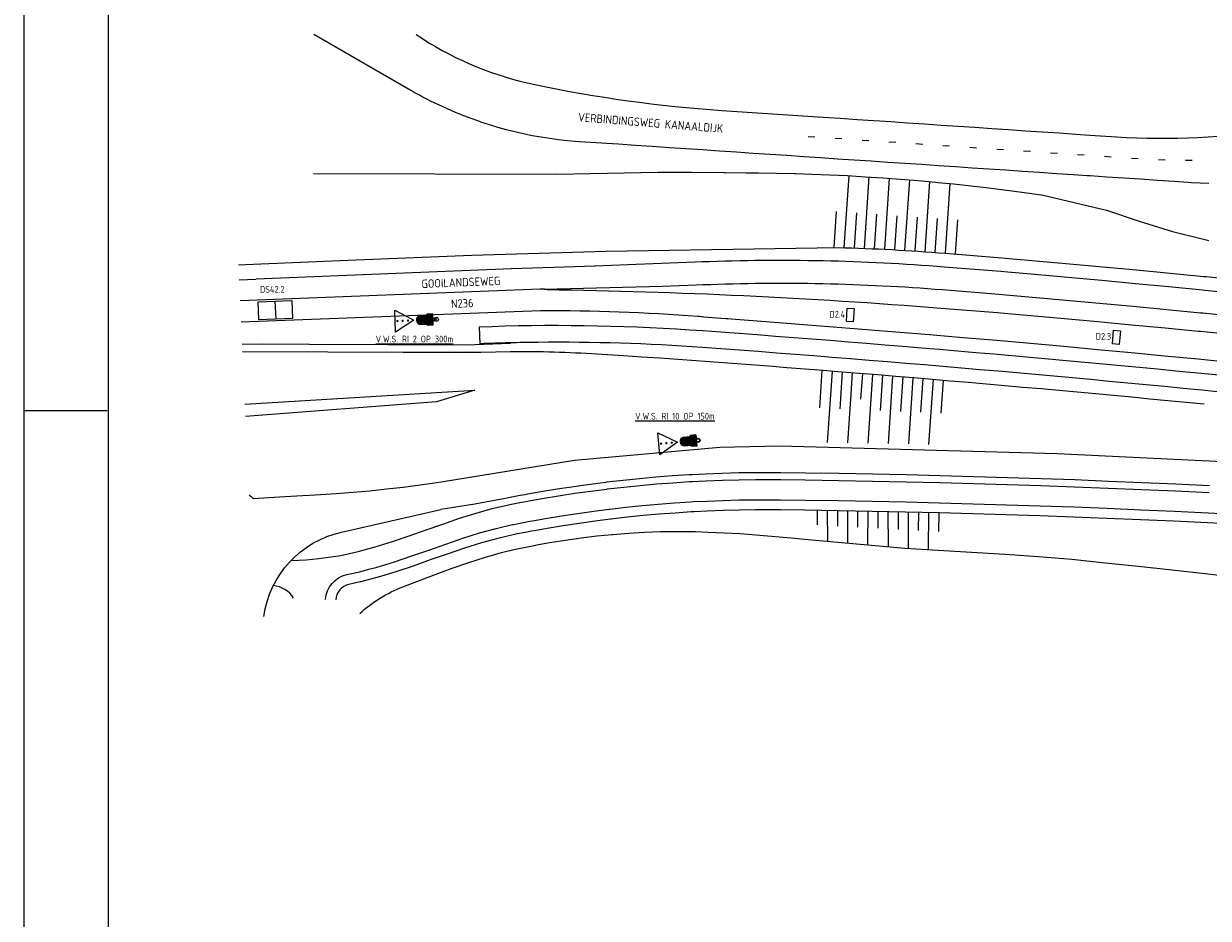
# Model space of a CAD drawing. Extents: x 272479 to 273074, y 965943 to 966363.
# Tile 6 of 29: x 272479 to 272655, y 966162 to 966295. Entities that reach past the tile are written whole.
import ezdxf
from ezdxf.enums import TextEntityAlignment as Align

# ---------------------------------------------------------------- set-up
doc = ezdxf.new("R2010")
doc.units = 0
doc.header["$LTSCALE"] = 0.25
doc.header["$MEASUREMENT"] = 0
doc.layers.get('0').update_dxf_attribs({"linetype": 'CONTINUOUS'})
for name, color, linetype in [('01-CALQUE', 1, 'CONTINUOUS'), ('INST-T-CODE', 1, 'CONTINUOUS'), ('INSTALLATIE', 2, 'CONTINUOUS'), ('LUS-T-CODE', 1, 'CONTINUOUS'), ('LUSSEN', 7, 'CONTINUOUS'), ('MARKERING', 9, 'CONTINUOUS'), ('ONDERGROND', 7, 'CONTINUOUS'), ('TXT-025', 7, 'CONTINUOUS')]:
    doc.layers.add(name, color=color, linetype=linetype)
doc.styles.add('I020-1', font='ISO', dxfattribs={"height": 2})
doc.styles.add('I025-1', font='ISO', dxfattribs={"height": 2.5})
doc.styles.add('ISO', font='isocp.shx')

# ---------------------------------------------------------------- blocks, each defined once
blk = doc.blocks.new('NB_KAA0')
at = {"color": 1}
blk.add_line((0, 589), (24.75, 589), dxfattribs=at)
blk.add_lwpolyline([(1189, 0), (1189, 841), (0, 841), (0, 0)], close=True, dxfattribs=at)
at = {"color": 5}
blk.add_lwpolyline([(1179, 10), (1179, 831), (25, 831), (25, 10)], close=True, dxfattribs=at)
at = {"color": 1, "style": 'ISO', "width": 0.8}
blk.add_attdef('PLOTDATUM', (23, 10), '', height=2, rotation=90, dxfattribs=at)
blk.add_attdef('FILENAAM', text='', height=2, dxfattribs=at).set_placement((1179, 7), align=Align.RIGHT)
blk = doc.blocks.new('V_1X2')
blk.add_lwpolyline([(-1, 0), (1, 0), (1, -1), (-1, -1), (-1, 0)])
at = {"layer": 'LUS-T-CODE', "style": 'I020-1'}
blk.add_attdef('LUS', text='', height=1, rotation=270, dxfattribs=at).set_placement((0.02, -2.42), align=Align.MIDDLE)
blk = doc.blocks.new('V_MAST')
blk.add_circle((0, 0), 0.3)
blk = doc.blocks.new('*X17')
at = {"color": 0}
for p, q in [((770.68, 310.16), (774.76, 310.16)), ((770.68, 310), (774.76, 310)), ((770.68, 309.84), (774.76, 309.84)), ((770.68, 309.69), (774.76, 309.69)), ((770.68, 309.53), (774.76, 309.53)), ((770.68, 309.38), (774.76, 309.38)), ((770.68, 309.22), (779.96, 309.22)), ((770.68, 309.06), (780.7, 309.06)), ((770.68, 308.91), (781.07, 308.91)), ((770.68, 308.75), (781.35, 308.75)), ((770.68, 308.59), (781.58, 308.59)), ((770.68, 308.44), (781.77, 308.44)), ((770.68, 308.28), (781.94, 308.28)), ((770.68, 308.12), (782.08, 308.12)), ((770.68, 307.97), (782.2, 307.97)), ((770.68, 307.81), (782.31, 307.81)), ((770.68, 307.66), (782.41, 307.66)), ((770.68, 307.5), (782.5, 307.5)), ((770.68, 307.34), (782.57, 307.34)), ((770.68, 307.19), (782.63, 307.19)), ((770.68, 307.03), (782.69, 307.03)), ((770.68, 306.88), (782.73, 306.88)), ((770.68, 306.72), (782.77, 306.72)), ((770.68, 306.56), (782.8, 306.56)), ((770.68, 306.41), (782.82, 306.41)), ((770.68, 306.25), (782.83, 306.25)), ((770.68, 306.09), (782.84, 306.09)), ((770.68, 305.94), (782.84, 305.94)), ((770.68, 305.78), (782.83, 305.78)), ((770.68, 305.62), (782.81, 305.62)), ((770.68, 305.47), (782.78, 305.47)), ((770.68, 305.31), (782.75, 305.31)), ((770.68, 305.16), (782.7, 305.16)), ((770.68, 305), (782.65, 305)), ((770.68, 304.84), (782.59, 304.84)), ((770.68, 304.69), (782.52, 304.69)), ((770.68, 304.53), (782.44, 304.53)), ((770.68, 304.38), (782.35, 304.38)), ((770.68, 304.22), (782.24, 304.22)), ((770.68, 304.06), (782.12, 304.06)), ((770.68, 303.91), (781.98, 303.91)), ((770.68, 303.75), (781.83, 303.75)), ((770.68, 303.59), (781.64, 303.59)), ((770.68, 303.44), (781.43, 303.44)), ((770.68, 303.28), (781.17, 303.28)), ((770.68, 303.12), (780.83, 303.12)), ((770.68, 302.97), (780.29, 302.97)), ((770.68, 302.81), (774.76, 302.81)), ((770.68, 302.66), (774.76, 302.66)), ((770.68, 302.5), (774.76, 302.5)), ((770.68, 302.34), (774.76, 302.34)), ((770.68, 302.19), (774.76, 302.19)), ((770.68, 302.03), (774.76, 302.03))]:
    blk.add_line(p, q, dxfattribs=at)
blk = doc.blocks.new('V_VWS')
for p, q in [((0.25, -0.83), (0.25, 0.83)), ((0.25, 0.83), (1.07, 0.83)), ((0.25, 0), (0.25, 0)), ((1.07, 0.83), (1.07, -0.83)), ((2.05, 0.63), (1.07, 0.63)), ((3.04, 0), (5.82, 1.62)), ((5.82, 1.62), (5.82, -1.62)), ((0.25, -0.83), (1.07, -0.83)), ((2.05, -0.63), (1.07, -0.63)), ((5.82, -1.62), (3.04, 0))]:
    blk.add_line(p, q)
at = {"const_width": 0.17}
for points in [[(3.83, 0, 1), (4, 0, 1)], [(4.63, 0, 1), (4.8, 0, 1)], [(5.41, 0, 1), (5.58, 0, 1)]]:
    blk.add_lwpolyline(points, format="xyb", close=True, dxfattribs=at)
blk.add_circle((0, 0), 0.249)
blk.add_arc((2.05, 0), 0.632, 270, 90)
at = {"xscale": 0.2, "yscale": 0.2, "zscale": 0.2}
blk.add_blockref('*X17', (-153.89, -61.21), dxfattribs=at)
at = {"layer": 'INST-T-CODE', "style": 'I020-1'}
blk.add_attdef('INST', text='', height=1, dxfattribs=at).set_placement((2.84, 2.29), align=Align.MIDDLE)

msp = doc.modelspace()

# ---------------------------------------------------------------- linework, layer by layer
at = {"layer": 'LUSSEN'}
msp.add_lwpolyline([(272518.86, 966253.7), (272518.96, 966251), (272513.96, 966250.81), (272513.86, 966253.51)], close=True, dxfattribs=at)
msp.add_lwpolyline([(272516.36, 966253.6), (272516.46, 966250.9)], dxfattribs=at)
at = {"layer": 'MARKERING'}
for p, q in [((272595.34, 966277.99), (272596.34, 966277.92)), ((272599.33, 966277.72), (272600.33, 966277.66)), ((272603.33, 966277.46), (272604.32, 966277.39)), ((272607.32, 966277.19), (272608.31, 966277.12)), ((272611.31, 966276.92), (272612.31, 966276.85)), ((272615.3, 966276.65), (272616.3, 966276.59)), ((272619.29, 966276.39), (272620.29, 966276.32)), ((272623.28, 966276.12), (272624.28, 966276.05)), ((272627.27, 966275.85), (272628.27, 966275.79)), ((272631.26, 966275.58), (272632.26, 966275.52)), ((272635.25, 966275.32), (272636.25, 966275.25)), ((272639.24, 966275.05), (272640.24, 966274.98)), ((272643.24, 966274.78), (272644.23, 966274.72)), ((272647.23, 966274.55), (272648.23, 966274.51)), ((272651.23, 966274.46), (272652.23, 966274.46))]:
    msp.add_line(p, q, dxfattribs=at)
for points in [[(272556.26, 966255.36), (272556.26, 966255.36), (272556.26, 966255.36), (272556.26, 966255.36), (272556.26, 966255.36), (272556.26, 966255.36), (272573.74, 966255.81), (272578.74, 966256), (272579.75, 966256.04, -0.029594), (272615.24, 966255.3), (272623.6, 966254.64), (272624.64, 966254.55), (272628.57, 966254.2), (272633.55, 966253.75), (272638.52, 966253.29), (272643.5, 966252.83), (272648.48, 966252.36), (272653.45, 966251.88), (272653.79, 966251.84), (272658.43, 966251.39)], [(272556.26, 966255.36, 0.000516), (272555.63, 966255.36), (272511.21, 966253.65)], [(272556.61, 966255.32), (272556.29, 966255.36), (272556.61, 966255.32), (272556.61, 966255.32), (272556.61, 966255.32, -0.016045), (272615.02, 966252.57), (272623.37, 966251.91), (272624.4, 966251.82), (272628.33, 966251.47), (272633.3, 966251.02), (272638.27, 966250.57), (272643.24, 966250.1), (272648.22, 966249.63), (272653.19, 966249.15), (272653.52, 966249.12), (272658.16, 966248.66)]]:
    msp.add_lwpolyline(points, format="xyb", dxfattribs=at)
at = {"layer": 'ONDERGROND'}
msp.add_line((272513.56, 966256.9), (272551.4, 966258.41), dxfattribs=at)
for points in [[(272546.81, 966280.16), (272545.58, 966280.59), (272544.34, 966281.05), (272543.12, 966281.54), (272541.91, 966282.06), (272540.71, 966282.6), (272539.52, 966283.18), (272538.76, 966283.56, -0.011544), (272536.4, 966284.85), (272522.11, 966293.07)], [(272537.26, 966293.07), (272538.19, 966292.47, 0.090592), (272554.83, 966285.67, 0.035036), (272582.56, 966281.85), (272597.59, 966280.85), (272600.09, 966280.68), (272602.58, 966280.51), (272605.07, 966280.35), (272607.57, 966280.18), (272610.06, 966280.01), (272612.56, 966279.84), (272615.05, 966279.68), (272617.55, 966279.51), (272620.04, 966279.34), (272622.54, 966279.18), (272625.03, 966279.01), (272627.52, 966278.84), (272630.02, 966278.67), (272632.51, 966278.51), (272635.01, 966278.34), (272637.09, 966278.2), (272641.01, 966277.94, 0.058388), (272665.11, 966279.14, 0.149016)], [(272510.96, 966258.98), (272514.26, 966259.13), (272528.37, 966259.72), (272545.54, 966260.42), (272565.44, 966260.99), (272599.81, 966261.54, -0.012991), (272615.66, 966260.69), (272624.03, 966260.02), (272625.11, 966259.93), (272629.05, 966259.58), (272634.04, 966259.13), (272639.02, 966258.67), (272644.01, 966258.21), (272648.99, 966257.73), (272653.98, 966257.25), (272654.31, 966257.22), (272658.96, 966256.76)], [(272551.36, 966258.44), (272560.76, 966258.72), (272563.62, 966258.82), (272563.63, 966258.82), (272563.78, 966258.83), (272568.62, 966259.02), (272573.61, 966259.21), (272578.61, 966259.4), (272579.61, 966259.44, -0.029594), (272615.51, 966258.69), (272623.88, 966258.02), (272624.93, 966257.93), (272628.87, 966257.58), (272633.85, 966257.14), (272638.84, 966256.68), (272643.82, 966256.22), (272648.8, 966255.74), (272653.78, 966255.26), (272654.12, 966255.23), (272658.76, 966254.77)], [(272656.81, 966244.61), (272653.12, 966244.98), (272648.15, 966245.46), (272643.75, 966245.88), (272643.18, 966245.93), (272638.2, 966246.39), (272633.23, 966246.85), (272628.26, 966247.3), (272623.28, 966247.74), (272618.31, 966248.17), (272613.85, 966248.55), (272613.33, 966248.59), (272608.35, 966249.01), (272603.38, 966249.41), (272598.4, 966249.81), (272593.42, 966250.2), (272588.44, 966250.58), (272583.94, 966250.92), (272583.46, 966250.96), (272583.17, 966250.98), (272579.87, 966251.24, 0.00072), (272579.01, 966251.31, 0.019448), (272555.7, 966252.17), (272511.35, 966250.46)], [(272555.37, 966247.49, 0.00729), (272546.76, 966247.28), (272546.68, 966249.8), (272548.51, 966249.86, -0.026206), (272579.72, 966249.23, -0.007219), (272665.95, 966241.69, -0.032894), (272670.17, 966240.97), (272679.38, 966238.79), (272690.37, 966235.99), (272699.28, 966233.73), (272703.83, 966232.58), (272706.26, 966232, 0.11867), (272720.3, 966232.07, -0.195737), (272730, 966230.65), (272731.22, 966229.94)], [(272728.47, 966228.07, 0.186047), (272721.24, 966229.21, -0.002111), (272720.97, 966229.15, -0.142322), (272701.28, 966230.62), (272699.28, 966231.13), (272688.44, 966233.93), (272679.09, 966236.34), (272667.32, 966239.03, 0.007342), (272579.69, 966246.72, 0.020613), (272555.35, 966247.49)], [(272511.55, 966246.13), (272524.18, 966246.09), (272535.36, 966246.05), (272546.86, 966246.01), (272551.27, 966246.13), (272555.35, 966246.15, -0.010747), (272567.97, 966245.55, -0.007212), (272654.02, 966238.36)], [(272512.53, 966224.88, -0.019524), (272513.12, 966224.37), (272517.83, 966224.64), (272520.46, 966224.79), (272522.33, 966224.89), (272525.44, 966225.09), (272527.93, 966225.29), (272530.41, 966225.51), (272532.89, 966225.77), (272535.37, 966226.06), (272537.85, 966226.38), (272540.32, 966226.73), (272540.96, 966226.83), (272560.73, 966230.05), (272582.27, 966231.97), (272591.14, 966232.17), (272632.25, 966231.01), (272674.14, 966229.01)], [(272523.86, 966209.42, -0.335935), (272526.99, 966213.09), (272528.93, 966213.51), (272530.25, 966213.87), (272531.52, 966214.21), (272534.08, 966215), (272536.63, 966215.85), (272539.15, 966216.73), (272541.67, 966217.61), (272544.17, 966218.46), (272546.68, 966219.25), (272549.1, 966219.93), (272551.53, 966220.49), (272551.71, 966220.53), (272553.43, 966220.86), (272554.07, 966220.98), (272554.51, 966221.06), (272556.44, 966221.4), (272558.81, 966221.79), (272561.19, 966222.16), (272563.57, 966222.49), (272565.86, 966222.78), (272565.96, 966222.79), (272568.35, 966223.07), (272570.74, 966223.31), (272573.13, 966223.52), (272575.53, 966223.71), (272577.93, 966223.86), (272578.38, 966223.89), (272580.33, 966223.98), (272582.74, 966224.08), (272585.14, 966224.14), (272587.55, 966224.17), (272589.95, 966224.18), (272591.27, 966224.17), (272594.88, 966224.12), (272599.86, 966224.04), (272604.84, 966223.95), (272609.81, 966223.85), (272614.79, 966223.73), (272619.77, 966223.59), (272624.74, 966223.44), (272629.72, 966223.28), (272634.69, 966223.1), (272639.66, 966222.91), (272644.64, 966222.7), (272649.61, 966222.48), (272654.58, 966222.24), (272659.55, 966221.99)], [(272514.69, 966206.86, -0.311436), (272526.23, 966219.39), (272540.93, 966222.71)], [(272659.48, 966220.49), (272654.51, 966220.74), (272649.54, 966220.98), (272644.57, 966221.2), (272639.6, 966221.41), (272634.63, 966221.6), (272629.66, 966221.78), (272624.69, 966221.94), (272619.72, 966222.09), (272614.75, 966222.23), (272609.78, 966222.35), (272604.81, 966222.45), (272599.83, 966222.54), (272594.86, 966222.62), (272591.25, 966222.67), (272589.94, 966222.68), (272587.56, 966222.67), (272585.17, 966222.64), (272582.79, 966222.58), (272580.4, 966222.49), (272578.46, 966222.39), (272578.02, 966222.36), (272575.64, 966222.21), (272573.26, 966222.03), (272570.88, 966221.82), (272568.51, 966221.57), (272566.14, 966221.3), (272566.04, 966221.29), (272563.77, 966221), (272561.41, 966220.67), (272559.05, 966220.31), (272556.69, 966219.92), (272554.78, 966219.58), (272554.34, 966219.5), (272553.71, 966219.39), (272552, 966219.06), (272551.82, 966219.02), (272549.37, 966218.45), (272546.93, 966217.78), (272544.41, 966216.98), (272541.89, 966216.13), (272539.35, 966215.25), (272536.81, 966214.36), (272534.24, 966213.51), (272531.66, 966212.72), (272529.05, 966212.02), (272528.96, 966212), (272527.32, 966211.64, 0.336448), (272525.36, 966209.34, -0.336448)], [(272528.93, 966207.32, -0.094811), (272535.32, 966211.28), (272540.1, 966213.12), (272541.27, 966213.54), (272542.61, 966214.02), (272545.1, 966214.87), (272547.56, 966215.67), (272549.91, 966216.35), (272551.73, 966216.8), (272554.73, 966217.42), (272555.16, 966217.5), (272557.05, 966217.84), (272559.38, 966218.21), (272561.72, 966218.53), (272564.06, 966218.81), (272566.31, 966219.03), (272566.41, 966219.04), (272568.76, 966219.22), (272571.12, 966219.36), (272573.47, 966219.45), (272575.83, 966219.48), (272578.19, 966219.46), (272578.63, 966219.45), (272580.54, 966219.39), (272582.89, 966219.29), (272585.24, 966219.16), (272587.59, 966218.99), (272593.38, 966218.47), (272594.8, 966218.33), (272599.76, 966217.88), (272604.71, 966217.44), (272609.66, 966216.99), (272614.61, 966216.71), (272619.56, 966216.42), (272624.51, 966216.12), (272629.46, 966215.79), (272634.4, 966215.35), (272639.34, 966214.85), (272644.27, 966214.33), (272649.21, 966213.79), (272654.14, 966213.23), (272659.07, 966212.64)]]:
    msp.add_lwpolyline(points, format="xyb", dxfattribs=at)
for points in [[(272546.82, 966280.15), (272548.08, 966279.75), (272549.34, 966279.37), (272550.61, 966279.02), (272551.89, 966278.7), (272553.18, 966278.41), (272554.47, 966278.15), (272555.77, 966277.92), (272557.07, 966277.71), (272558.38, 966277.54), (272559.69, 966277.4), (272561.44, 966277.25), (272562.27, 966277.2), (272564.76, 966277.03), (272565.46, 966276.99), (272567.26, 966276.87), (272569.75, 966276.7), (272572.25, 966276.53), (272573.5, 966276.45), (272574.74, 966276.36), (272576.41, 966276.25), (272577.24, 966276.2), (272579.73, 966276.03), (272581.54, 966275.91), (272582.22, 966275.86), (272584.72, 966275.7), (272587.21, 966275.53), (272589.71, 966275.36), (272592.2, 966275.19), (272594.7, 966275.03), (272597.19, 966274.86), (272599.69, 966274.69), (272602.18, 966274.53), (272604.67, 966274.36), (272607.17, 966274.19), (272609.66, 966274.03), (272612.16, 966273.86), (272614.65, 966273.69), (272617.15, 966273.52), (272619.64, 966273.36), (272622.13, 966273.19), (272624.63, 966273.02), (272627.12, 966272.86), (272629.62, 966272.69), (272632.11, 966272.52), (272634.61, 966272.35), (272636.69, 966272.21), (272637.1, 966272.19), (272639.6, 966272.02), (272642.09, 966271.85), (272644.58, 966271.69), (272647.08, 966271.52), (272649.57, 966271.35), (272651.66, 966271.21), (272652.09, 966271.18), (272653.4, 966271.12), (272654.71, 966271.08)], [(272522.04, 966272.48), (272558.05, 966272.38), (272573.06, 966272.68), (272578.04, 966272.7), (272582.89, 966272.63), (272583.04, 966272.63), (272586.17, 966272.61), (272588, 966272.6), (272590.63, 966272.56), (272593.27, 966272.51), (272593.49, 966272.5), (272595.9, 966272.42), (272598.53, 966272.31), (272601.16, 966272.18), (272603.79, 966272.02), (272606.41, 966271.85), (272609.04, 966271.66), (272611.66, 966271.44), (272614.28, 966271.21), (272614.56, 966271.18), (272616.89, 966270.95), (272619.5, 966270.67), (272622.11, 966270.38), (272622.46, 966270.33), (272624.79, 966270.05), (272625.9, 966269.9), (272629.84, 966269.33), (272629.94, 966269.32), (272639.55, 966267.06), (272644.4, 966265.44), (272649.34, 966263.91), (272654.31, 966262.65), (272654.66, 966262.57)], [(272601.36, 966272.17), (272600.64, 966261.52)], [(272604.35, 966271.99), (272603.64, 966261.41)], [(272607.35, 966271.78), (272606.64, 966261.28)], [(272610.34, 966271.55), (272609.64, 966261.11)], [(272613.33, 966271.29), (272612.63, 966260.92)], [(272616.31, 966271.01), (272615.62, 966260.69)], [(272599.5, 966266.88), (272599.15, 966261.61)], [(272602.49, 966266.67), (272602.14, 966261.47)], [(272605.49, 966266.46), (272605.14, 966261.35)], [(272608.48, 966266.25), (272608.14, 966261.2)], [(272611.47, 966266.04), (272611.13, 966261.02)], [(272614.46, 966265.83), (272614.13, 966260.81)], [(272617.46, 966265.63), (272617.12, 966260.57)], [(272511.06, 966256.74), (272513.54, 966256.86)], [(272551.27, 966247.34), (272544.68, 966247.09), (272521.49, 966247.18), (272514.49, 966247.22), (272511.5, 966247.16)], [(272597.39, 966243.34), (272597.02, 966237.77)], [(272598.89, 966243.22), (272598.18, 966232.67)], [(272600.38, 966243.1), (272600.02, 966237.65)], [(272601.88, 966242.98), (272601.61, 966239.05), (272601.18, 966232.62)], [(272603.37, 966242.86), (272603.12, 966239.05)], [(272604.87, 966242.74), (272604.19, 966232.57)], [(272606.36, 966242.62), (272606.01, 966237.39)], [(272607.86, 966242.49), (272607.19, 966232.5)], [(272609.35, 966242.37), (272609.01, 966237.26)], [(272610.85, 966242.24), (272610.19, 966232.44)], [(272612.34, 966242.12), (272612.01, 966237.13)], [(272613.84, 966241.99), (272613.19, 966232.37)], [(272615.33, 966241.87), (272615.01, 966237.01)], [(272511.91, 966238.33), (272545.94, 966240.39), (272540.27, 966238.66), (272511.99, 966236.5)], [(272654.78, 966226.23), (272649.79, 966226.47), (272644.81, 966226.69), (272639.83, 966226.9), (272634.84, 966227.1), (272629.85, 966227.28), (272624.87, 966227.44), (272619.88, 966227.59), (272614.89, 966227.73), (272609.9, 966227.85), (272604.92, 966227.95), (272599.93, 966228.04), (272594.94, 966228.12), (272591.32, 966228.17), (272589.97, 966228.18), (272587.52, 966228.17), (272585.06, 966228.14), (272582.61, 966228.07), (272580.15, 966227.98), (272578.16, 966227.88), (272577.7, 966227.85), (272575.25, 966227.7), (272572.8, 966227.51), (272570.36, 966227.29), (272567.92, 966227.04), (272565.48, 966226.76), (272565.38, 966226.75), (272563.04, 966226.45), (272560.61, 966226.11), (272558.18, 966225.74), (272555.76, 966225.34), (272553.8, 966225), (272553.35, 966224.91), (272552.69, 966224.79), (272550.93, 966224.45), (272550.75, 966224.42), (272548.35, 966223.95), (272545.94, 966223.52), (272543.43, 966223.1), (272540.91, 966222.71)], [(272518.74, 966215.16), (272521, 966215.29), (272522.87, 966215.45), (272526.1, 966215.94), (272528.68, 966216.5), (272531.22, 966217.2), (272533.75, 966217.98), (272536.26, 966218.83), (272538.75, 966219.7), (272541.23, 966220.58), (272543.7, 966221.43), (272546.16, 966222.21), (272548.55, 966222.88), (272550.95, 966223.44), (272551.13, 966223.47), (272552.88, 966223.81), (272553.53, 966223.93), (272553.97, 966224.01), (272555.93, 966224.36), (272558.34, 966224.76), (272560.76, 966225.13), (272563.17, 966225.46), (272565.5, 966225.76), (272565.6, 966225.77), (272568.02, 966226.05), (272570.45, 966226.3), (272572.89, 966226.51), (272575.32, 966226.7), (272577.76, 966226.86), (272578.21, 966226.88), (272580.2, 966226.98), (272582.64, 966227.08), (272585.08, 966227.14), (272587.52, 966227.17), (272589.97, 966227.18), (272591.31, 966227.17), (272594.92, 966227.12), (272599.91, 966227.04), (272604.9, 966226.95), (272609.88, 966226.85), (272614.87, 966226.73), (272619.85, 966226.59), (272624.84, 966226.44), (272629.82, 966226.28), (272634.8, 966226.1), (272639.78, 966225.9), (272644.77, 966225.7), (272649.75, 966225.47), (272654.73, 966225.24)], [(272596.73, 966220.44), (272596.71, 966222.59)], [(272598.24, 966218.02), (272598.22, 966222.57)], [(272599.72, 966220.27), (272599.72, 966222.55)], [(272601.21, 966217.75), (272601.22, 966222.52)], [(272602.71, 966220.11), (272602.72, 966222.49)], [(272604.18, 966217.49), (272604.22, 966222.46)], [(272605.74, 966219.94), (272605.72, 966222.43)], [(272607.25, 966217.21), (272607.22, 966222.4)], [(272608.73, 966219.78), (272608.72, 966222.37)], [(272610.22, 966216.95), (272610.22, 966222.34)], [(272611.71, 966219.61), (272611.72, 966222.3)], [(272613.18, 966216.79), (272613.22, 966222.26)], [(272614.7, 966219.45), (272614.73, 966222.23)]]:
    msp.add_lwpolyline(points, dxfattribs=at)
msp.add_arc((272515.72, 966207.48), 4, 31.9481, 84.286, dxfattribs=at)

# ---------------------------------------------------------------- block references
at = {"layer": '01-CALQUE', "xscale": 0.5, "yscale": 0.5, "zscale": 0.5}
msp.add_blockref('NB_KAA0', (272479.13, 965942.87), dxfattribs=at)
at = {"layer": 'INSTALLATIE'}
ref = msp.add_blockref('V_VWS', (272539.98, 966250.88), dxfattribs=dict(at, rotation=182.4472840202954))
ref.add_attrib('INST', '%%uV.W.S. RI 2 OP 300m', dxfattribs={"layer": 'INST-T-CODE', "height": 1, "style": 'I020-1'}).set_placement((272537.01, 966247.98), align=Align.MIDDLE)
for p in [(272540.28, 966250.88), (272579.03, 966232.98)]:
    msp.add_blockref('V_MAST', p, dxfattribs=at)
ref = msp.add_blockref('V_VWS', (272579.03, 966232.98), dxfattribs=dict(at, rotation=185.2225881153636))
ref.add_attrib('INST', '%%uV.W.S. RI 10 OP 150m', dxfattribs={"layer": 'INST-T-CODE', "height": 1, "style": 'I020-1'}).set_placement((272575.61, 966236.55), align=Align.MIDDLE)
at = {"layer": 'LUSSEN'}
ref = msp.add_blockref('V_1X2', (272602.08, 966251.51), dxfattribs=dict(at, rotation=266.2748369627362))
ref.add_attrib('LUS', 'D2.4', dxfattribs={"layer": 'LUS-T-CODE', "height": 1, "style": 'I020-1'}).set_placement((272599.67, 966251.65), align=Align.MIDDLE)
ref = msp.add_blockref('V_1X2', (272641.5, 966248.18), dxfattribs=dict(at, rotation=264.6702418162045))
ref.add_attrib('LUS', 'D2.3', dxfattribs={"layer": 'LUS-T-CODE', "height": 1, "style": 'I020-1'}).set_placement((272639.09, 966248.38), align=Align.MIDDLE)

# ---------------------------------------------------------------- texts
at = {"layer": 'LUS-T-CODE', "style": 'I020-1'}
msp.add_text('DS42.2', height=1, dxfattribs=at).set_placement((272514.13, 966254.83))
at = {"layer": 'TXT-025', "style": 'I025-1'}
for s, rotation, p in [('VERBINDINGSWEG KANAALDIJK', 355.397, (272561.22, 966280.24)), ('GOOILANDSEWEG', 2.2943, (272538.08, 966255.52)), ('N236', 2.2943, (272542.46, 966252.57))]:
    msp.add_text(s, height=1.25, rotation=rotation, dxfattribs=at).set_placement(p)

doc.saveas('drawing.dxf')
